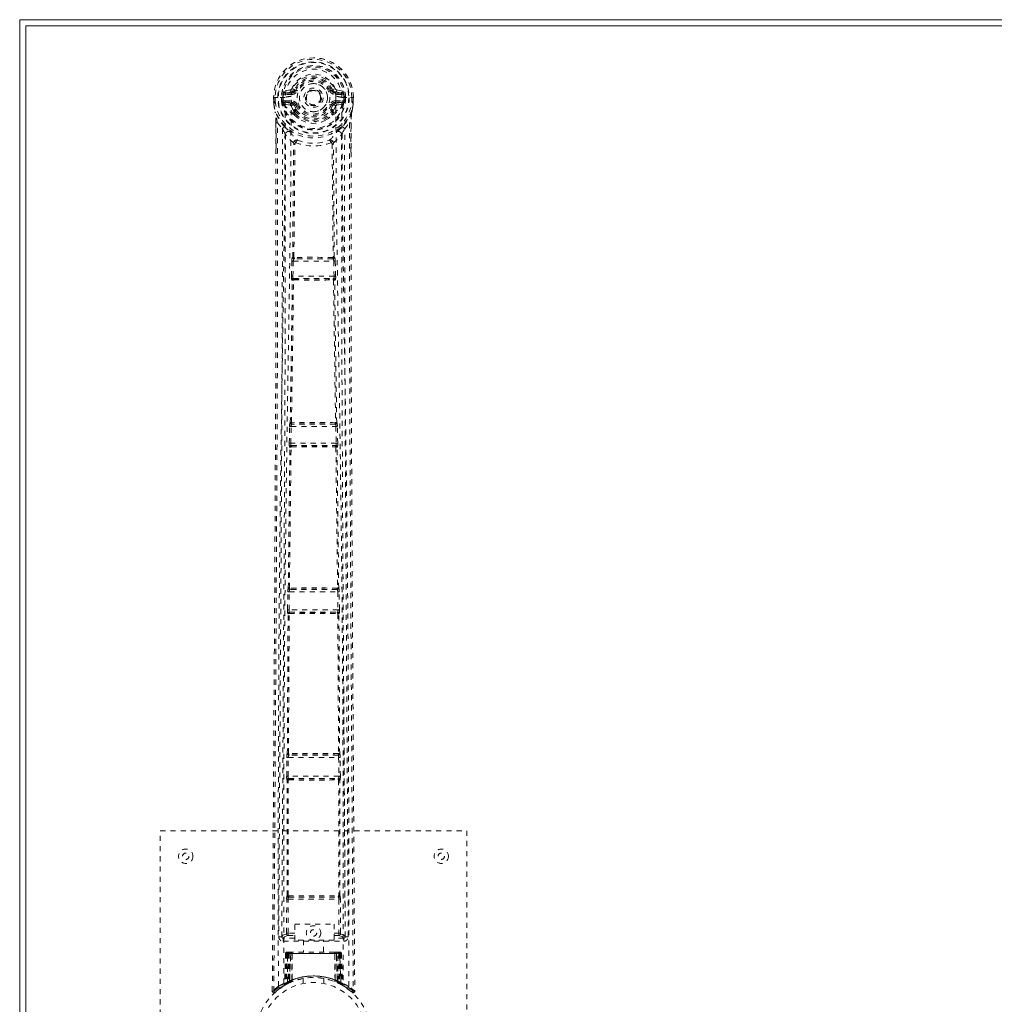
# Model space of a CAD drawing. Header units: inches. Extents: x 21.3 to 104.8, y 45.1 to 74.9.
# Tile 2 of 6: x 21.3 to 40.4, y 55.6 to 74.9. Entities that reach past the tile are written whole.
import ezdxf

# ---------------------------------------------------------------- set-up
doc = ezdxf.new("R2010")
doc.units = ezdxf.units.IN
doc.header["$MEASUREMENT"] = 0
doc.linetypes.add('SLD-Dashed', pattern=[0.075, 0.05, -0.025])
doc.linetypes.add('SLD-Solid', pattern=[0])

msp = doc.modelspace()

# ---------------------------------------------------------------- linework, layer by layer
at = {"color": 7, "linetype": 'SLD-Solid', "lineweight": 15}
for p, q in [((21.294, 45.146), (21.294, 74.896)), ((21.294, 74.896), (104.794, 74.896)), ((21.412, 74.778), (21.412, 45.265)), ((104.676, 74.778), (21.412, 74.778)), ((21.412, 45.265), (21.412, 74.778)), ((21.412, 74.778), (104.676, 74.778))]:
    msp.add_line(p, q, dxfattribs=at)
at = {"color": 7, "linetype": 'SLD-Dashed', "lineweight": 0}
for p, q in [((26.587, 73.521), (26.468, 73.498)), ((26.498, 73.461), (26.615, 73.482)), ((26.498, 73.461), (26.498, 73.431)), ((26.615, 73.461), (26.498, 73.461)), ((26.615, 73.431), (26.498, 73.431)), ((26.615, 73.482), (26.615, 73.461)), ((26.615, 73.431), (26.615, 73.461)), ((26.675, 73.525), (26.697, 73.516)), ((27.39, 73.516), (27.413, 73.525)), ((27.467, 73.548), (27.413, 73.525)), ((27.413, 73.525), (27.416, 73.519)), ((27.472, 73.482), (27.589, 73.461)), ((27.472, 73.482), (27.472, 73.461)), ((27.589, 73.461), (27.472, 73.461)), ((27.472, 73.431), (27.472, 73.461)), ((27.589, 73.431), (27.472, 73.431)), ((27.619, 73.498), (27.5, 73.521)), ((27.589, 73.431), (27.589, 73.461)), ((26.264, 73.375), (26.265, 73.297)), ((26.268, 73.375), (26.264, 73.375)), ((26.265, 73.375), (26.266, 73.296)), ((26.265, 73.297), (26.265, 73.297)), ((26.266, 73.25), (26.266, 73.246)), ((26.321, 73.375), (26.268, 73.375)), ((26.294, 73.375), (26.294, 73.298)), ((26.344, 73.375), (26.321, 73.375)), ((26.49, 73.375), (26.344, 73.375)), ((26.416, 73.302), (26.415, 73.375)), ((26.445, 73.303), (26.416, 73.301)), ((26.416, 73.301), (26.416, 73.302)), ((26.45, 73.375), (26.445, 73.375)), ((26.445, 73.375), (26.445, 73.303)), ((26.446, 73.302), (26.451, 73.283)), ((26.451, 73.298), (26.45, 73.375)), ((26.451, 73.283), (26.451, 73.298)), ((26.457, 73.26), (26.46, 73.257)), ((26.46, 73.257), (26.47, 73.246)), ((26.586, 73.225), (26.47, 73.246)), ((26.486, 73.309), (26.486, 73.279)), ((26.486, 73.309), (26.615, 73.309)), ((26.615, 73.255), (26.486, 73.279)), ((26.486, 73.279), (26.615, 73.279)), ((26.49, 73.375), (26.49, 73.375)), ((26.615, 73.309), (26.615, 73.279)), ((26.615, 73.255), (26.615, 73.279)), ((27.472, 73.309), (27.472, 73.279)), ((27.472, 73.309), (27.602, 73.309)), ((27.602, 73.279), (27.472, 73.255)), ((27.472, 73.255), (27.472, 73.279)), ((27.472, 73.279), (27.602, 73.279)), ((27.502, 73.225), (27.618, 73.246)), ((27.598, 73.375), (27.598, 73.375)), ((27.598, 73.375), (27.766, 73.375)), ((27.602, 73.279), (27.602, 73.309)), ((27.628, 73.257), (27.618, 73.246)), ((27.618, 73.246), (27.618, 73.246)), ((27.618, 73.246), (27.618, 73.246)), ((27.628, 73.257), (27.63, 73.26)), ((27.628, 73.257), (27.628, 73.257)), ((27.642, 73.302), (27.636, 73.283)), ((27.636, 73.283), (27.637, 73.298)), ((27.637, 73.375), (27.643, 73.375)), ((27.637, 73.298), (27.637, 73.375)), ((27.637, 73.375), (27.637, 73.375)), ((27.642, 73.302), (27.638, 73.276)), ((27.642, 73.303), (27.643, 73.375)), ((27.672, 73.301), (27.642, 73.303)), ((27.672, 73.375), (27.672, 73.302)), ((27.672, 73.302), (27.672, 73.301)), ((27.766, 73.375), (27.819, 73.375)), ((27.793, 73.298), (27.794, 73.375)), ((27.823, 73.375), (27.819, 73.375)), ((27.821, 73.296), (27.822, 73.375)), ((27.822, 73.25), (27.822, 73.246)), ((27.823, 73.375), (27.823, 73.297)), ((27.823, 73.297), (27.823, 73.297)), ((26.296, 73.073), (26.293, 73.091)), ((26.657, 73.072), (26.657, 73.11)), ((26.67, 73.214), (26.658, 73.233)), ((26.674, 73.028), (26.662, 73.047)), ((26.697, 73.225), (26.67, 73.214)), ((26.67, 73.214), (26.711, 73.127)), ((26.68, 73.113), (26.681, 73.074)), ((27.377, 73.127), (27.417, 73.214)), ((27.417, 73.214), (27.39, 73.225)), ((27.407, 73.074), (27.407, 73.113)), ((27.425, 73.047), (27.413, 73.028)), ((27.43, 73.11), (27.474, 73.203)), ((27.43, 73.072), (27.43, 73.11)), ((26.308, 72.269), (26.308, 72.877)), ((26.337, 72.876), (26.434, 72.761)), ((27.654, 72.761), (27.75, 72.876)), ((27.78, 72.877), (27.78, 72.303)), ((26.652, 72.483), (26.652, 72.483)), ((26.66, 70.248), (26.68, 72.468)), ((26.679, 72.469), (26.679, 72.468)), ((27.408, 72.468), (27.408, 72.469)), ((27.408, 72.468), (27.428, 70.248)), ((27.435, 72.483), (27.435, 72.483)), ((26.636, 70.246), (26.656, 72.465)), ((27.451, 70.246), (27.431, 72.465)), ((26.611, 69.875), (26.619, 70.17)), ((26.619, 70.17), (26.62, 70.197)), ((26.632, 70.244), (26.636, 70.246)), ((26.641, 69.874), (26.648, 70.169)), ((26.648, 70.169), (27.439, 70.169)), ((26.662, 70.214), (26.666, 70.215)), ((27.426, 70.214), (26.662, 70.214)), ((27.421, 70.215), (27.426, 70.214)), ((27.422, 70.243), (27.422, 70.243)), ((27.439, 70.169), (27.447, 69.874)), ((27.455, 70.244), (27.451, 70.246)), ((27.469, 70.17), (27.467, 70.197)), ((27.476, 69.875), (27.469, 70.17)), ((26.63, 69.796), (26.619, 69.8)), ((27.447, 69.874), (26.641, 69.874)), ((26.66, 69.825), (26.649, 69.829)), ((26.649, 69.829), (27.438, 69.829)), ((27.438, 69.829), (27.427, 69.825)), ((27.429, 69.803), (27.429, 69.803)), ((27.457, 69.796), (27.468, 69.8)), ((26.57, 66.608), (26.577, 66.936)), ((26.587, 67.011), (26.589, 67.012)), ((26.6, 66.608), (26.607, 66.935)), ((26.607, 66.935), (27.48, 66.935)), ((26.617, 66.98), (26.619, 66.981)), ((27.471, 66.98), (26.617, 66.98)), ((27.468, 66.981), (27.471, 66.98)), ((27.48, 66.935), (27.488, 66.608)), ((27.5, 67.011), (27.498, 67.012)), ((27.518, 66.608), (27.51, 66.936)), ((26.55, 63.774), (26.582, 66.53)), ((26.572, 63.775), (26.605, 66.532)), ((26.582, 66.53), (26.576, 66.534)), ((27.488, 66.608), (26.6, 66.608)), ((26.612, 66.56), (26.606, 66.563)), ((26.606, 66.563), (27.482, 66.563)), ((27.482, 66.563), (27.475, 66.56)), ((27.482, 66.532), (27.515, 63.775)), ((27.505, 66.53), (27.511, 66.534)), ((27.537, 63.774), (27.505, 66.53)), ((26.535, 63.346), (26.541, 63.698)), ((26.549, 63.773), (26.55, 63.774)), ((26.565, 63.345), (26.57, 63.698)), ((26.57, 63.698), (27.517, 63.698)), ((26.579, 63.743), (26.58, 63.743)), ((27.509, 63.743), (26.579, 63.743)), ((26.584, 63.744), (26.585, 63.744)), ((27.503, 63.744), (27.503, 63.744)), ((27.507, 63.743), (27.509, 63.743)), ((27.517, 63.698), (27.522, 63.345)), ((27.538, 63.773), (27.537, 63.774)), ((27.552, 63.346), (27.547, 63.698)), ((26.531, 60.533), (26.546, 63.268)), ((26.546, 63.268), (26.541, 63.271)), ((26.553, 60.534), (26.568, 63.27)), ((27.522, 63.345), (26.565, 63.345)), ((26.576, 63.298), (26.571, 63.3)), ((26.571, 63.3), (27.516, 63.3)), ((26.58, 63.298), (26.58, 63.298)), ((27.508, 63.298), (27.508, 63.298)), ((27.516, 63.3), (27.511, 63.298)), ((27.519, 63.27), (27.535, 60.534)), ((27.541, 63.268), (27.546, 63.271)), ((27.556, 60.533), (27.541, 63.268)), ((26.53, 60.532), (26.531, 60.533)), ((27.558, 60.532), (27.556, 60.533)), ((26.519, 60.086), (26.521, 60.457)), ((26.549, 60.086), (26.551, 60.457)), ((26.551, 60.457), (27.536, 60.457)), ((26.559, 60.502), (26.561, 60.502)), ((27.528, 60.502), (26.559, 60.502)), ((26.565, 60.503), (26.565, 60.503)), ((27.522, 60.503), (27.522, 60.503)), ((27.526, 60.502), (27.528, 60.502)), ((27.536, 60.457), (27.539, 60.086)), ((27.569, 60.086), (27.566, 60.457)), ((26.53, 60.01), (26.526, 60.011)), ((26.528, 57.753), (26.53, 60.01)), ((27.539, 60.086), (26.549, 60.086)), ((26.549, 57.754), (26.551, 60.011)), ((26.559, 60.039), (26.556, 60.041)), ((26.556, 60.041), (27.532, 60.041)), ((26.563, 60.039), (26.563, 60.039)), ((27.524, 60.039), (27.524, 60.039)), ((27.532, 60.041), (27.528, 60.039)), ((27.536, 60.011), (27.538, 57.754)), ((27.558, 60.01), (27.562, 60.011)), ((27.56, 57.753), (27.558, 60.01)), ((24.044, 59.021), (30.044, 59.021)), ((24.044, 51.021), (24.044, 59.021)), ((30.044, 59.021), (30.044, 51.021)), ((26.517, 57.018), (26.519, 57.678)), ((26.527, 57.753), (26.528, 57.753)), ((26.547, 57.018), (26.549, 57.678)), ((26.549, 57.678), (27.539, 57.678)), ((26.556, 57.723), (26.557, 57.723)), ((26.556, 57.723), (27.531, 57.723)), ((27.53, 57.723), (27.531, 57.723)), ((27.539, 57.678), (27.54, 57.018)), ((27.56, 57.753), (27.56, 57.753)), ((27.57, 57.018), (27.569, 57.678)), ((26.676, 57.193), (27.445, 57.193)), ((26.676, 56.879), (26.676, 57.193)), ((27.445, 57.193), (27.445, 56.879)), ((26.363, 56.946), (26.423, 56.946)), ((26.423, 56.95), (26.424, 56.948)), ((26.423, 56.946), (26.425, 56.935)), ((26.424, 56.945), (26.425, 56.935)), ((26.453, 56.916), (26.453, 56.856)), ((26.676, 56.916), (26.453, 56.916)), ((26.545, 56.973), (26.676, 56.973)), ((26.676, 57.018), (26.547, 57.018)), ((27.445, 56.879), (26.676, 56.879)), ((26.849, 56.879), (26.849, 56.646)), ((27.239, 56.646), (27.239, 56.879)), ((27.445, 57.018), (27.54, 57.018)), ((27.445, 56.973), (27.542, 56.973)), ((27.634, 56.916), (27.445, 56.916)), ((27.634, 56.856), (27.634, 56.916)), ((27.662, 56.935), (27.664, 56.946)), ((27.662, 56.935), (27.663, 56.945)), ((27.664, 56.948), (27.664, 56.95)), ((27.664, 56.946), (27.724, 56.946)), ((26.453, 56.856), (27.634, 56.856)), ((26.497, 56.617), (26.476, 56.011)), ((26.51, 56.617), (26.489, 56.02)), ((26.51, 56.617), (26.497, 56.617)), ((26.497, 56.617), (26.536, 56.617)), ((26.529, 56.617), (26.508, 56.03)), ((26.529, 56.621), (26.509, 56.027)), ((26.596, 56.617), (26.529, 56.617)), ((26.535, 56.06), (26.536, 56.617)), ((26.536, 56.617), (27.551, 56.617)), ((26.55, 56.646), (26.54, 56.646)), ((26.549, 56.617), (26.549, 56.067)), ((27.538, 56.617), (26.55, 56.617)), ((26.613, 56.646), (26.559, 56.646)), ((26.568, 56.617), (26.568, 56.075)), ((26.568, 56.617), (27.519, 56.617)), ((26.576, 56.066), (26.596, 56.617)), ((26.597, 56.617), (26.578, 56.066)), ((26.596, 56.617), (26.597, 56.617)), ((26.619, 56.093), (26.624, 56.617)), ((26.627, 56.617), (26.623, 56.096)), ((26.627, 56.617), (26.624, 56.617)), ((26.634, 56.646), (26.627, 56.646)), ((27.46, 56.617), (26.627, 56.617)), ((27.453, 56.646), (26.634, 56.646)), ((27.461, 56.646), (27.454, 56.646)), ((27.465, 56.096), (27.46, 56.617)), ((27.463, 56.617), (27.46, 56.617)), ((27.463, 56.617), (27.469, 56.093)), ((27.529, 56.646), (27.474, 56.646)), ((27.51, 56.066), (27.49, 56.617)), ((27.49, 56.617), (27.492, 56.617)), ((27.492, 56.617), (27.511, 56.066)), ((27.559, 56.617), (27.492, 56.617)), ((27.519, 56.646), (27.526, 56.646)), ((27.52, 56.075), (27.519, 56.617)), ((27.547, 56.646), (27.538, 56.646)), ((27.538, 56.617), (27.538, 56.067)), ((27.538, 56.617), (27.577, 56.617)), ((27.552, 56.617), (27.552, 56.06)), ((27.579, 56.027), (27.558, 56.621)), ((27.559, 56.617), (27.579, 56.03)), ((27.577, 56.617), (27.598, 56.02)), ((27.591, 56.617), (27.577, 56.617)), ((27.591, 56.617), (27.612, 56.011)), ((26.619, 56.093), (26.623, 56.096)), ((26.844, 56.129), (26.844, 56.032)), ((27.244, 56.032), (27.244, 56.129)), ((27.465, 56.096), (27.469, 56.093)), ((26.391, 55.94), (26.287, 55.857)), ((26.375, 55.93), (26.394, 55.945)), ((26.5, 56.008), (26.397, 55.945)), ((26.461, 55.987), (26.475, 55.995)), ((26.476, 56.011), (26.489, 56.02)), ((26.493, 56.005), (26.559, 56.04)), ((26.508, 56.03), (26.576, 56.066)), ((26.548, 56.034), (26.535, 56.06)), ((26.559, 56.04), (26.561, 56.04)), ((26.563, 56.041), (26.561, 56.041)), ((26.579, 56.049), (26.568, 56.075)), ((26.578, 56.066), (26.576, 56.066)), ((26.608, 56.06), (26.578, 56.046)), ((27.461, 56.069), (27.467, 56.067)), ((27.52, 56.075), (27.508, 56.049)), ((27.511, 56.066), (27.51, 56.066)), ((27.511, 56.066), (27.579, 56.03)), ((27.525, 56.041), (27.526, 56.041)), ((27.526, 56.04), (27.528, 56.04)), ((27.528, 56.04), (27.594, 56.005)), ((27.537, 56.035), (27.539, 56.034)), ((27.598, 56.02), (27.612, 56.011)), ((27.607, 55.999), (27.62, 55.991)), ((27.613, 55.995), (27.626, 55.987)), ((26.237, 55.88), (26.267, 55.879))]:
    msp.add_line(p, q, dxfattribs=at)
at = {"color": 7, "linetype": 'SLD-Dashed', "lineweight": 0, "flags": 128}
for points in [[(27.481, 73.392), (27.474, 73.472), (27.449, 73.549), (27.409, 73.619), (27.353, 73.681), (27.286, 73.73), (27.21, 73.767), (27.128, 73.789), (27.044, 73.796), (26.959, 73.789), (26.877, 73.767), (26.801, 73.73), (26.734, 73.681), (26.679, 73.619), (26.638, 73.549), (26.613, 73.472), (26.607, 73.392)], [(26.498, 73.431), (26.475, 73.436), (26.455, 73.449)], [(26.725, 73.504), (26.719, 73.507), (26.714, 73.509), (26.71, 73.511), (26.705, 73.512), (26.702, 73.514), (26.699, 73.515), (26.698, 73.516), (26.697, 73.516)], [(27.363, 73.504), (27.368, 73.507), (27.373, 73.509), (27.378, 73.511), (27.382, 73.512), (27.385, 73.514), (27.388, 73.515), (27.39, 73.516), (27.39, 73.516)], [(27.632, 73.449), (27.612, 73.436), (27.589, 73.431)], [(26.264, 73.375), (26.264, 73.375), (26.265, 73.375), (26.267, 73.375), (26.271, 73.375), (26.276, 73.375), (26.281, 73.375), (26.287, 73.375), (26.294, 73.375)], [(26.294, 73.298), (26.288, 73.297), (26.282, 73.297), (26.276, 73.297), (26.272, 73.297), (26.268, 73.297), (26.265, 73.297), (26.264, 73.297), (26.265, 73.297)], [(26.294, 73.297), (26.293, 73.293), (26.285, 73.281), (26.283, 73.277), (26.282, 73.272), (26.281, 73.267), (26.28, 73.266), (26.279, 73.264), (26.275, 73.263), (26.272, 73.262), (26.271, 73.261), (26.27, 73.26), (26.269, 73.255), (26.268, 73.247), (26.268, 73.245), (26.267, 73.245), (26.267, 73.245), (26.266, 73.246)], [(26.266, 73.25), (26.278, 73.162), (26.293, 73.091)], [(26.266, 73.246), (26.279, 73.154), (26.295, 73.08)], [(26.356, 55.974), (26.353, 58.416), (26.357, 60.858), (26.371, 63.298), (26.397, 65.737), (26.424, 67.65), (26.454, 69.562), (26.48, 71.47), (26.49, 73.375)], [(26.446, 73.302), (26.445, 73.303), (26.445, 73.303)], [(26.451, 73.298), (26.467, 73.307), (26.486, 73.309)], [(26.464, 56.029), (26.462, 58.467), (26.467, 60.903), (26.482, 63.338), (26.51, 65.77), (26.539, 67.68), (26.571, 69.587), (26.597, 71.491), (26.607, 73.392)], [(27.481, 73.392), (27.49, 71.457), (27.517, 69.517), (27.55, 67.576), (27.579, 65.631), (27.602, 63.685), (27.62, 61.135), (27.625, 58.583), (27.623, 56.029)], [(27.732, 55.974), (27.734, 58.416), (27.73, 60.858), (27.716, 63.298), (27.69, 65.737), (27.663, 67.65), (27.633, 69.562), (27.608, 71.47), (27.598, 73.375)], [(27.602, 73.309), (27.62, 73.307), (27.637, 73.298)], [(27.642, 73.303), (27.642, 73.303), (27.642, 73.302)], [(27.792, 73.08), (27.808, 73.154), (27.821, 73.246)], [(27.793, 73.298), (27.799, 73.297), (27.805, 73.297), (27.811, 73.297), (27.816, 73.297), (27.819, 73.297), (27.822, 73.297), (27.823, 73.297), (27.823, 73.297)], [(27.821, 73.246), (27.821, 73.244), (27.82, 73.244), (27.819, 73.245), (27.819, 73.246), (27.818, 73.255), (27.817, 73.259), (27.816, 73.26), (27.815, 73.261), (27.812, 73.262), (27.81, 73.263), (27.808, 73.264), (27.807, 73.266), (27.806, 73.272), (27.805, 73.277), (27.803, 73.281), (27.797, 73.289), (27.794, 73.293), (27.793, 73.297)], [(27.794, 73.375), (27.8, 73.375), (27.806, 73.375), (27.812, 73.375), (27.816, 73.375), (27.82, 73.375), (27.823, 73.375), (27.824, 73.375), (27.823, 73.375)], [(27.822, 73.25), (27.809, 73.162), (27.794, 73.091)], [(26.293, 73.091), (26.294, 73.085), (26.295, 73.08)], [(26.476, 72.802), (26.375, 72.925), (26.295, 73.08)], [(26.613, 73.203), (26.599, 73.22), (26.586, 73.225)], [(26.657, 73.11), (26.634, 73.152), (26.613, 73.203)], [(26.662, 73.047), (26.661, 73.048), (26.657, 73.072)], [(26.725, 73.236), (26.719, 73.234), (26.714, 73.232), (26.71, 73.23), (26.705, 73.228), (26.702, 73.227), (26.699, 73.226), (26.698, 73.225), (26.697, 73.225)], [(27.363, 73.236), (27.368, 73.234), (27.373, 73.232), (27.378, 73.23), (27.382, 73.228), (27.385, 73.227), (27.388, 73.226), (27.39, 73.225), (27.39, 73.225)], [(27.43, 73.072), (27.426, 73.048), (27.425, 73.047)], [(27.474, 73.203), (27.488, 73.22), (27.502, 73.225)], [(27.792, 73.08), (27.712, 72.925), (27.612, 72.802)], [(27.788, 73.047), (27.784, 72.993), (27.78, 72.877)], [(27.794, 73.091), (27.79, 73.071), (27.788, 73.047)], [(27.792, 73.08), (27.794, 73.085), (27.794, 73.091)], [(26.267, 55.879), (26.272, 56.815), (26.278, 57.787), (26.284, 58.795), (26.289, 59.564), (26.29, 59.666), (26.29, 59.769), (26.291, 59.871), (26.292, 59.975), (26.292, 60.078), (26.293, 60.202), (26.295, 60.569), (26.297, 60.904), (26.299, 61.208), (26.301, 61.479), (26.304, 61.987), (26.307, 62.431), (26.311, 63.089), (26.314, 63.688), (26.318, 64.23), (26.321, 64.838), (26.324, 65.458), (26.33, 66.656), (26.336, 67.932), (26.339, 69.164), (26.341, 70.405), (26.341, 71.655), (26.337, 72.876)], [(26.308, 72.877), (26.307, 72.877), (26.308, 72.877), (26.311, 72.877), (26.314, 72.877), (26.319, 72.876), (26.324, 72.876), (26.33, 72.876), (26.337, 72.876)], [(26.309, 72.877), (26.31, 72.599), (26.311, 72.359), (26.311, 72.269)], [(26.674, 73.028), (26.752, 72.962), (26.805, 72.933)], [(27.283, 72.933), (27.336, 72.962), (27.414, 73.028)], [(27.75, 72.876), (27.747, 71.541), (27.746, 70.187), (27.749, 68.808), (27.753, 67.483), (27.76, 66.116), (27.767, 64.751), (27.774, 63.45), (27.781, 62.296), (27.786, 61.491), (27.794, 60.165), (27.802, 59.023), (27.808, 57.933), (27.815, 56.885), (27.821, 55.879)], [(27.78, 72.877), (27.78, 72.877), (27.779, 72.877), (27.776, 72.877), (27.773, 72.877), (27.769, 72.876), (27.763, 72.876), (27.757, 72.876), (27.75, 72.876)], [(27.776, 72.303), (27.777, 72.546), (27.778, 72.877)], [(26.434, 72.761), (26.435, 72.003), (26.435, 71.209), (26.435, 70.379), (26.433, 69.512), (26.43, 68.661), (26.427, 67.944), (26.424, 67.258), (26.421, 66.523), (26.417, 65.736), (26.415, 65.495), (26.414, 65.25), (26.413, 65), (26.411, 64.782), (26.41, 64.605), (26.409, 64.42), (26.408, 64.226), (26.407, 64.023), (26.404, 63.614), (26.402, 63.173), (26.399, 62.701), (26.398, 62.609), (26.398, 62.585), (26.398, 62.569), (26.398, 62.546), (26.397, 62.516), (26.397, 62.481), (26.397, 62.439), (26.396, 62.293), (26.395, 62.099), (26.394, 61.899), (26.392, 61.664), (26.39, 61.396), (26.39, 61.281), (26.389, 61.162), (26.388, 61.037), (26.387, 60.907), (26.387, 60.824), (26.386, 60.744), (26.381, 59.909), (26.376, 59.104), (26.371, 58.342), (26.367, 57.623), (26.363, 56.946)], [(26.571, 72.714), (26.581, 72.705), (26.586, 72.699)], [(27.516, 72.714), (27.507, 72.705), (27.501, 72.699)], [(27.724, 56.946), (27.721, 57.557), (27.717, 58.204), (27.712, 58.886), (27.708, 59.604), (27.703, 60.346), (27.703, 60.445), (27.702, 60.546), (27.702, 60.647), (27.701, 60.748), (27.7, 60.85), (27.699, 60.978), (27.697, 61.364), (27.695, 61.706), (27.693, 62.007), (27.691, 62.265), (27.691, 62.407), (27.69, 62.532), (27.689, 62.64), (27.689, 62.731), (27.688, 62.805), (27.688, 62.861), (27.687, 62.992), (27.686, 63.167), (27.683, 63.689), (27.68, 64.17), (27.678, 64.4), (27.677, 64.62), (27.676, 64.829), (27.674, 65.089), (27.673, 65.351), (27.671, 65.607), (27.67, 65.856), (27.664, 66.975), (27.659, 68.165), (27.655, 69.305), (27.653, 70.46), (27.652, 71.623), (27.654, 72.761)], [(26.493, 72.65), (26.49, 68.724), (26.471, 64.798), (26.447, 60.872), (26.423, 56.946)], [(26.652, 72.483), (26.567, 72.562), (26.493, 72.65)], [(26.7, 72.489), (26.695, 72.498), (26.689, 72.506), (26.681, 72.51), (26.673, 72.511), (26.665, 72.509), (26.659, 72.502), (26.654, 72.494), (26.652, 72.483)], [(27.435, 72.483), (27.433, 72.494), (27.429, 72.502), (27.422, 72.509), (27.414, 72.511), (27.406, 72.51), (27.399, 72.506), (27.392, 72.498), (27.388, 72.489)], [(27.435, 72.483), (27.52, 72.562), (27.594, 72.65)], [(27.664, 56.946), (27.64, 60.872), (27.616, 64.798), (27.597, 68.724), (27.594, 72.65)], [(27.78, 72.303), (27.779, 68.628), (27.799, 64.379), (27.825, 60.129), (27.851, 55.88)], [(26.237, 55.88), (26.263, 60.129), (26.288, 64.379), (26.308, 68.628), (26.308, 72.269)], [(26.619, 70.17), (26.622, 70.169), (26.629, 70.169), (26.638, 70.169), (26.648, 70.169)], [(26.66, 70.248), (26.653, 70.244), (26.649, 70.24), (26.647, 70.234), (26.646, 70.228), (26.649, 70.223), (26.653, 70.219), (26.659, 70.216), (26.666, 70.215)], [(26.66, 70.248), (26.662, 70.245), (26.664, 70.243), (26.665, 70.243), (26.666, 70.243)], [(27.421, 70.215), (27.428, 70.216), (27.434, 70.219), (27.439, 70.223), (27.441, 70.228), (27.441, 70.234), (27.438, 70.24), (27.434, 70.244), (27.428, 70.248)], [(27.422, 70.243), (27.423, 70.243), (27.424, 70.243), (27.425, 70.245), (27.428, 70.248)], [(27.439, 70.169), (27.449, 70.169), (27.458, 70.169), (27.465, 70.169), (27.469, 70.17)], [(26.589, 67.012), (26.61, 68.405), (26.63, 69.796)], [(26.611, 69.875), (26.612, 69.875), (26.614, 69.875), (26.617, 69.875), (26.621, 69.875), (26.625, 69.875), (26.63, 69.874), (26.635, 69.874), (26.641, 69.874)], [(26.612, 67.013), (26.633, 68.407), (26.653, 69.799)], [(26.66, 69.825), (26.654, 69.825), (26.648, 69.822), (26.644, 69.819), (26.642, 69.815), (26.642, 69.81), (26.644, 69.806), (26.648, 69.802), (26.653, 69.799)], [(26.659, 69.803), (26.658, 69.803), (26.657, 69.802), (26.655, 69.801), (26.653, 69.799)], [(27.434, 69.799), (27.439, 69.802), (27.443, 69.806), (27.445, 69.81), (27.445, 69.815), (27.443, 69.819), (27.439, 69.822), (27.434, 69.825), (27.427, 69.825)], [(27.434, 69.799), (27.455, 68.407), (27.476, 67.013)], [(27.447, 69.874), (27.452, 69.874), (27.457, 69.874), (27.462, 69.875), (27.466, 69.875), (27.47, 69.875), (27.473, 69.875), (27.475, 69.875), (27.476, 69.875)], [(27.498, 67.012), (27.477, 68.405), (27.457, 69.796)], [(26.577, 66.936), (26.58, 66.936), (26.587, 66.936), (26.596, 66.935), (26.607, 66.935)], [(26.578, 66.955), (26.578, 66.95), (26.579, 66.936)], [(26.612, 67.014), (26.606, 67.01), (26.601, 67.005), (26.599, 67), (26.599, 66.994), (26.601, 66.989), (26.606, 66.985), (26.612, 66.982), (26.619, 66.981)], [(27.468, 66.981), (27.475, 66.982), (27.481, 66.985), (27.486, 66.989), (27.488, 66.994), (27.488, 67), (27.486, 67.005), (27.482, 67.01), (27.476, 67.014)], [(27.47, 67.008), (27.471, 67.009), (27.472, 67.009), (27.473, 67.01), (27.476, 67.014)], [(27.48, 66.935), (27.491, 66.935), (27.5, 66.936), (27.507, 66.936), (27.51, 66.936)], [(27.508, 66.936), (27.509, 66.95), (27.509, 66.955)], [(26.57, 66.608), (26.571, 66.608), (26.573, 66.608), (26.576, 66.608), (26.58, 66.608), (26.584, 66.608), (26.589, 66.608), (26.594, 66.608), (26.6, 66.608)], [(26.612, 66.56), (26.606, 66.559), (26.6, 66.557), (26.596, 66.553), (26.594, 66.549), (26.594, 66.544), (26.596, 66.539), (26.599, 66.535), (26.605, 66.532)], [(26.61, 66.537), (26.609, 66.536), (26.608, 66.536), (26.607, 66.535), (26.605, 66.532)], [(27.482, 66.532), (27.488, 66.535), (27.492, 66.539), (27.494, 66.544), (27.493, 66.549), (27.491, 66.553), (27.487, 66.557), (27.482, 66.559), (27.475, 66.56)], [(27.488, 66.608), (27.493, 66.608), (27.498, 66.608), (27.503, 66.608), (27.508, 66.608), (27.512, 66.608), (27.514, 66.608), (27.516, 66.608), (27.518, 66.608)], [(26.541, 63.717), (26.541, 63.712), (26.543, 63.698)], [(26.541, 63.698), (26.543, 63.698), (26.55, 63.698), (26.56, 63.698), (26.57, 63.698)], [(26.572, 63.775), (26.566, 63.772), (26.562, 63.767), (26.56, 63.762), (26.56, 63.756), (26.563, 63.751), (26.567, 63.747), (26.573, 63.744), (26.58, 63.743)], [(26.572, 63.775), (26.575, 63.772), (26.576, 63.771), (26.577, 63.77), (26.578, 63.77)], [(27.507, 63.743), (27.514, 63.744), (27.52, 63.747), (27.525, 63.751), (27.527, 63.756), (27.527, 63.762), (27.525, 63.767), (27.521, 63.772), (27.515, 63.775)], [(27.509, 63.77), (27.51, 63.77), (27.511, 63.771), (27.513, 63.772), (27.515, 63.775)], [(27.517, 63.698), (27.527, 63.698), (27.537, 63.698), (27.544, 63.698), (27.547, 63.698)], [(27.544, 63.698), (27.546, 63.712), (27.546, 63.717)], [(26.535, 63.346), (26.536, 63.346), (26.538, 63.346), (26.541, 63.345), (26.545, 63.345), (26.55, 63.345), (26.554, 63.345), (26.56, 63.345), (26.565, 63.345)], [(26.576, 63.298), (26.569, 63.297), (26.564, 63.295), (26.56, 63.291), (26.557, 63.287), (26.557, 63.282), (26.559, 63.277), (26.563, 63.273), (26.568, 63.27)], [(26.573, 63.274), (26.572, 63.274), (26.572, 63.274), (26.57, 63.273), (26.568, 63.27)], [(27.519, 63.27), (27.525, 63.273), (27.528, 63.277), (27.53, 63.282), (27.53, 63.287), (27.528, 63.291), (27.524, 63.295), (27.518, 63.297), (27.511, 63.298)], [(27.519, 63.27), (27.517, 63.273), (27.516, 63.274), (27.515, 63.274), (27.514, 63.274)], [(27.522, 63.345), (27.528, 63.345), (27.533, 63.345), (27.538, 63.345), (27.542, 63.345), (27.546, 63.345), (27.549, 63.346), (27.551, 63.346), (27.552, 63.346)], [(27.661, 57.516), (27.658, 57.959), (27.655, 58.53), (27.652, 59.061), (27.648, 59.554), (27.646, 60), (27.643, 60.408), (27.641, 60.778), (27.639, 61.11), (27.636, 61.565), (27.634, 61.862)], [(26.553, 60.534), (26.547, 60.53), (26.543, 60.526), (26.541, 60.52), (26.541, 60.515), (26.544, 60.51), (26.548, 60.506), (26.554, 60.503), (26.561, 60.502)], [(26.553, 60.534), (26.555, 60.53), (26.557, 60.529), (26.558, 60.529), (26.559, 60.529)], [(27.526, 60.502), (27.533, 60.503), (27.539, 60.506), (27.544, 60.51), (27.546, 60.515), (27.546, 60.52), (27.544, 60.526), (27.54, 60.53), (27.535, 60.534)], [(27.529, 60.529), (27.53, 60.529), (27.531, 60.529), (27.532, 60.53), (27.535, 60.534)], [(26.521, 60.457), (26.524, 60.457), (26.531, 60.457), (26.541, 60.457), (26.551, 60.457)], [(26.522, 60.473), (26.522, 60.469), (26.524, 60.457)], [(27.536, 60.457), (27.546, 60.457), (27.556, 60.457), (27.563, 60.457), (27.566, 60.457)], [(27.564, 60.457), (27.565, 60.469), (27.565, 60.473)], [(26.519, 60.086), (26.52, 60.086), (26.522, 60.086), (26.525, 60.086), (26.529, 60.086), (26.533, 60.086), (26.538, 60.086), (26.543, 60.086), (26.549, 60.086)], [(26.559, 60.039), (26.553, 60.038), (26.547, 60.036), (26.543, 60.033), (26.541, 60.028), (26.54, 60.023), (26.542, 60.018), (26.546, 60.014), (26.551, 60.011)], [(26.557, 60.015), (26.556, 60.015), (26.555, 60.015), (26.553, 60.014), (26.551, 60.011)], [(27.536, 60.011), (27.541, 60.014), (27.545, 60.018), (27.547, 60.023), (27.547, 60.028), (27.544, 60.033), (27.54, 60.036), (27.534, 60.038), (27.528, 60.039)], [(27.536, 60.011), (27.534, 60.014), (27.532, 60.015), (27.531, 60.015), (27.531, 60.015)], [(27.539, 60.086), (27.544, 60.086), (27.549, 60.086), (27.554, 60.086), (27.559, 60.086), (27.563, 60.086), (27.565, 60.086), (27.567, 60.086), (27.569, 60.086)], [(26.519, 57.678), (26.52, 57.678), (26.522, 57.678), (26.525, 57.678), (26.529, 57.678), (26.533, 57.678), (26.538, 57.678), (26.543, 57.678), (26.549, 57.678)], [(26.549, 57.754), (26.544, 57.75), (26.54, 57.745), (26.538, 57.74), (26.538, 57.735), (26.54, 57.73), (26.545, 57.726), (26.551, 57.724), (26.557, 57.723)], [(26.549, 57.754), (26.552, 57.75), (26.553, 57.749), (26.554, 57.749), (26.555, 57.749)], [(26.555, 57.749), (26.797, 57.749), (27.044, 57.749), (27.29, 57.749), (27.532, 57.749)], [(26.562, 57.723), (26.679, 57.723), (26.798, 57.723), (26.917, 57.723), (27.037, 57.723), (27.147, 57.723), (27.257, 57.723), (27.363, 57.723), (27.445, 57.723), (27.526, 57.723)], [(27.53, 57.723), (27.537, 57.724), (27.543, 57.726), (27.547, 57.73), (27.549, 57.735), (27.549, 57.74), (27.547, 57.746), (27.543, 57.75), (27.538, 57.754)], [(27.539, 57.678), (27.549, 57.678), (27.559, 57.678), (27.566, 57.678), (27.569, 57.678)], [(26.423, 56.946), (26.446, 56.974), (26.515, 57.003)], [(26.453, 56.916), (26.476, 56.944), (26.545, 56.973)], [(26.517, 57.018), (26.521, 57.018), (26.527, 57.018), (26.536, 57.018), (26.547, 57.018)], [(27.57, 57.018), (27.567, 57.018), (27.56, 57.018), (27.551, 57.018), (27.54, 57.018)], [(27.542, 56.973), (27.611, 56.944), (27.634, 56.916)], [(27.664, 56.946), (27.641, 56.974), (27.572, 57.003)], [(26.549, 56.617), (26.535, 56.617), (26.522, 56.617), (26.514, 56.617), (26.51, 56.617)], [(26.529, 56.617), (26.529, 56.617), (26.531, 56.617), (26.534, 56.617), (26.539, 56.617), (26.545, 56.617), (26.552, 56.617), (26.56, 56.617), (26.568, 56.617)], [(26.624, 56.617), (26.614, 56.617), (26.606, 56.617), (26.6, 56.617), (26.597, 56.617)], [(26.624, 56.617), (26.624, 56.623), (26.625, 56.629), (26.626, 56.634), (26.627, 56.638), (26.629, 56.642), (26.63, 56.644), (26.632, 56.646), (26.634, 56.646)], [(27.454, 56.646), (27.457, 56.644), (27.46, 56.638), (27.462, 56.628), (27.463, 56.617)], [(27.49, 56.617), (27.488, 56.617), (27.482, 56.617), (27.473, 56.617), (27.463, 56.617)], [(27.519, 56.617), (27.527, 56.617), (27.535, 56.617), (27.542, 56.617), (27.548, 56.617), (27.553, 56.617), (27.557, 56.617), (27.558, 56.617), (27.559, 56.617)], [(27.552, 56.617), (27.567, 56.617), (27.579, 56.617), (27.584, 56.617), (27.588, 56.617), (27.591, 56.617)], [(26.621, 56.067), (26.622, 56.068), (26.623, 56.069), (26.623, 56.072), (26.623, 56.075), (26.623, 56.079), (26.622, 56.084), (26.62, 56.088), (26.619, 56.093)], [(27.241, 56.129), (27.242, 56.129), (27.225, 56.132), (27.187, 56.137), (27.132, 56.143), (27.068, 56.146), (27.044, 56.146)], [(27.467, 56.067), (27.465, 56.068), (27.465, 56.069), (27.464, 56.072), (27.464, 56.075), (27.465, 56.079), (27.466, 56.084), (27.467, 56.088), (27.469, 56.093)], [(26.532, 56.026), (26.54, 56.031), (26.547, 56.036)], [(27.626, 55.987), (27.625, 55.988), (27.624, 55.988)], [(27.802, 55.86), (27.809, 55.856), (27.817, 55.853), (27.826, 55.853), (27.833, 55.854), (27.84, 55.858), (27.846, 55.863), (27.849, 55.87), (27.85, 55.877)], [(27.851, 55.88), (27.85, 55.88), (27.848, 55.88), (27.842, 55.879), (27.832, 55.879), (27.826, 55.88), (27.821, 55.879)]]:
    msp.add_lwpolyline(points, dxfattribs=at)
at = {"color": 7, "linetype": 'SLD-Dashed', "lineweight": 0}
for centre, radius in [((27.044, 73.37), 0.7), ((27.044, 73.37), 0.69), ((27.044, 73.37), 0.623), ((27.044, 73.37), 0.32), ((27.044, 73.37), 0.275), ((27.044, 73.37), 0.188), ((27.044, 73.37), 0.157), ((27.044, 73.37), 0.142), ((27.044, 73.37), 0.139), ((27.044, 73.37), 0.138), ((24.544, 58.521), 0.141), ((29.544, 58.521), 0.141), ((24.544, 58.521), 0.0625), ((29.544, 58.521), 0.0625), ((27.044, 57.021), 0.141), ((27.044, 57.021), 0.0625), ((27.044, 55.021), 1.125), ((27.044, 55.021), 1.03)]:
    msp.add_circle(centre, radius, dxfattribs=at)
for centre, radius, start, end in [((27.044, 73.37), 0.78, 0.3208, 179.6784), ((27.044, 73.37), 0.78, 0, 179.6863), ((27.044, 73.37), 0.75, 0.321, 179.679), ((27.044, 73.37), 0.629, 0.4096, 179.586), ((27.044, 73.37), 0.599, 0.4095, 179.5861), ((27.044, 73.375), 0.554, 0.0503, 179.957), ((27.044, 73.37), 0.459, 22.774, 157.226), ((27.044, 73.37), 0.4, 22.774, 157.226), ((27.044, 73.37), 0.376, 22.774, 157.226), ((27.044, 73.37), 0.346, 22.7741, 157.2259), ((27.044, 73.37), 0.275, 89.9999, 270.0001), ((27.044, 73.37), 0.275, 269.9999, 90.0001), ((27.044, 73.37), 0.593, 172.3909, 179.5868), ((26.659, 73.422), 0.206, 158.3411, 172.3432), ((26.497, 73.491), 0.0299, 167.8925, 271.9515), ((26.616, 73.512), 0.0301, 162.3862, 268.5407), ((26.578, 73.566), 0.0456, 281.3963, 337.4291), ((26.609, 73.553), 0.0714, 274.7376, 337.1483), ((26.615, 73.55), 0.089, 270, 337.226), ((26.615, 73.55), 0.119, 269.9994, 337.2262), ((24.645, 68.767), 5.173, 66.8971, 67.5543), ((27.472, 73.55), 0.119, 202.7738, 270.0006), ((27.472, 73.55), 0.089, 202.774, 270), ((27.478, 73.553), 0.0716, 208.9515, 265.1671), ((27.509, 73.566), 0.0457, 202.6641, 258.5105), ((27.472, 73.512), 0.0301, 271.4545, 17.6215), ((27.59, 73.491), 0.0299, 268.0443, 12.1116), ((27.428, 73.422), 0.206, 7.6671, 21.6538), ((27.044, 73.37), 0.593, 0.4056, 7.6091), ((26.699, 73.285), 0.435, 178.3341, 185.6187), ((27.092, 73.292), 0.827, 179.6608, 182.9086), ((27.044, 73.37), 0.788, 189.1184, 350.8816), ((27.044, 73.37), 0.753, 185.5815, 354.4204), ((27.044, 73.37), 0.632, 186.2979, 353.7021), ((27.044, 73.37), 0.602, 186.4998, 349.3934), ((26.526, 73.29), 0.0746, 185.4389, 203.3681), ((26.485, 73.249), 0.0305, 89.0059, 157.7997), ((26.907, 73.461), 0.491, 204.6711, 241.7223), ((26.846, 73.463), 0.435, 209.8485, 244.1924), ((26.604, 73.004), 0.389, 89.6796, 107.1671), ((26.615, 73.225), 0.0299, 91.0998, 179.1173), ((26.615, 73.19), 0.119, 22.7738, 90.0006), ((26.615, 73.19), 0.089, 22.774, 90), ((26.614, 73.201), 0.0542, 36.2012, 89.4027), ((27.472, 73.19), 0.119, 89.9994, 157.2262), ((27.472, 73.19), 0.089, 90, 157.226), ((27.187, 73.455), 0.483, 297.9633, 335.8047), ((27.478, 73.19), 0.0647, 94.7235, 158.881), ((27.241, 73.463), 0.434, 295.7999, 330.1519), ((27.472, 73.225), 0.03, 0.8876, 88.8954), ((27.487, 73.034), 0.358, 72.1163, 91.0937), ((27.602, 73.249), 0.0305, 22.1977, 90.9967), ((27.53, 73.298), 0.107, 339.3771, 351.8047), ((32.165, 73.095), 4.348, 177.3273, 177.993), ((27.023, 73.291), 0.799, 357.0346, 0.3956), ((22.599, 72.212), 3.797, 10.0838, 13.2237), ((23.453, 72.791), 2.857, 1.7291, 5.6789), ((24.982, 72.9), 1.326, 359.0077, 7.5018), ((26.644, 73.197), 0.031, 31.7508, 170.0618), ((26.688, 73.107), 0.0305, 40.9393, 174.043), ((26.678, 73.039), 0.0744, 88.1568, 106.2952), ((26.678, 73), 0.0746, 88.1622, 106.2358), ((26.717, 73.017), 0.0441, 127.0542, 165.3829), ((26.714, 73.081), 0.0463, 93.6903, 135.7308), ((27.044, 73.381), 0.451, 216.3981, 323.6019), ((26.712, 73.075), 0.0316, 180.7114, 225.4114), ((27.044, 73.402), 0.498, 224.7108, 315.2892), ((27.044, 73.37), 0.376, 202.774, 337.226), ((27.044, 73.366), 0.41, 215.7171, 324.3045), ((27.044, 73.37), 0.346, 202.7741, 337.2259), ((27.4, 73.107), 0.0305, 5.9519, 139.0168), ((27.374, 73.08), 0.0466, 44.3458, 86.1465), ((27.375, 73.075), 0.0316, 314.6002, 359.2771), ((27.371, 73.017), 0.0441, 14.6004, 52.9651), ((27.409, 73.038), 0.0744, 73.7158, 91.8364), ((27.409, 73), 0.0746, 73.7692, 91.8385), ((27.444, 73.197), 0.031, 10.0003, 148.1908), ((31.488, 72.212), 3.796, 166.7761, 169.9164), ((30.875, 72.779), 3.098, 175.0393, 178.2128), ((27.044, 73.337), 0.47, 239.4275, 300.6383), ((27.127, 72.083), 0.97, 132.1792, 135.6415), ((32.58, 75.967), 6.932, 207.5428, 208.5892), ((28.014, 74.374), 2.199, 225.6354, 229.0181), ((26.554, 72.647), 0.0608, 58.0534, 177.8217), ((27.311, 73.206), 0.885, 215.0109, 229.1446), ((26.777, 73.207), 0.885, 310.8577, 324.9883), ((27.533, 72.647), 0.0608, 2.1715, 121.9477), ((26.075, 74.373), 2.197, 310.9803, 314.3662), ((21.384, 76.033), 7.072, 331.4202, 332.446), ((26.958, 72.081), 0.973, 44.3639, 47.8187), ((26.713, 72.479), 0.0608, 71.8541, 176.6895), ((26.629, 72.468), 0.0278, 354.2795, 31.8876), ((26.677, 72.394), 0.0746, 87.7881, 105.7721), ((26.704, 72.464), 0.0249, 99.8089, 168.1885), ((27.044, 73.388), 0.963, 249.0618, 290.9478), ((26.785, 72.467), 0.0884, 127.1367, 165.7105), ((27.044, 73.319), 0.841, 248.2525, 291.7506), ((27.374, 72.479), 0.0608, 3.3109, 108.1467), ((27.302, 72.467), 0.0883, 14.2789, 52.8738), ((27.383, 72.463), 0.026, 13.3941, 78.5604), ((27.411, 72.394), 0.0746, 74.2309, 92.2045), ((27.461, 72.468), 0.0299, 149.4854, 184.3593), ((26.703, 70.202), 0.0829, 149.082, 183.0392), ((26.662, 70.244), 0.0301, 178.5643, 269.1314), ((26.655, 70.171), 0.0768, 86.8809, 104.3956), ((26.666, 70.245), 0.0301, 178.5606, 269.0911), ((26.707, 70.176), 0.0589, 140.1669, 187.0119), ((26.708, 70.237), 0.0426, 171.3829, 209.8935), ((27.044, 36.297), 33.948, 89.3629, 90.6386), ((26.671, 70.182), 0.0332, 89.4433, 98.2148), ((27.044, 36.438), 33.779, 89.3678, 90.6322), ((27.379, 70.237), 0.0426, 330.0955, 8.6188), ((27.417, 70.186), 0.0295, 81.231, 91.1215), ((27.421, 70.245), 0.0301, 270.9071, 1.4457), ((27.425, 70.244), 0.0301, 270.8762, 1.4236), ((27.38, 70.176), 0.0589, 352.9953, 39.8314), ((27.432, 70.171), 0.0768, 75.6043, 93.1181), ((27.384, 70.202), 0.0828, 356.9509, 30.9235), ((26.759, 69.854), 0.149, 171.8562, 201.0465), ((26.649, 69.799), 0.0301, 90.7676, 178.1989), ((26.66, 69.795), 0.0301, 90.8023, 178.1022), ((26.649, 69.72), 0.0786, 86.9182, 103.9901), ((26.697, 69.862), 0.0582, 167.5431, 213.7677), ((26.691, 69.807), 0.0331, 146.3885, 187.024), ((27.044, 105.279), 35.479, 269.3768, 270.6206), ((26.664, 69.853), 0.0274, 261.8742, 270.2441), ((27.044, 103.224), 33.401, 269.3485, 270.6515), ((27.424, 69.85), 0.0253, 269.4095, 278.4768), ((27.396, 69.807), 0.0331, 352.9595, 33.6273), ((27.427, 69.795), 0.0301, 1.8913, 89.1996), ((27.428, 69.797), 0.00598, 16.9499, 83.916), ((27.438, 69.72), 0.0785, 76.0035, 93.0871), ((27.39, 69.862), 0.0582, 326.2287, 12.4662), ((27.438, 69.799), 0.0301, 1.7788, 89.2502), ((27.329, 69.854), 0.149, 338.9444, 8.1529), ((26.768, 66.949), 0.192, 161.159, 183.9077), ((26.617, 67.01), 0.0301, 178.8857, 269.4522), ((26.607, 66.929), 0.0847, 86.8335, 102.2636), ((26.619, 67.011), 0.0301, 178.8929, 269.4228), ((26.681, 66.943), 0.0743, 149.661, 185.724), ((26.618, 67.015), 0.0068, 194.405, 264.5222), ((26.655, 67.002), 0.038, 170.8286, 213.5534), ((27.044, 33.117), 33.894, 89.2799, 90.7201), ((26.623, 66.956), 0.0253, 88.8384, 99.4373), ((27.044, 33.287), 33.697, 89.2857, 90.7143), ((27.432, 67.002), 0.038, 326.4399, 9.1781), ((27.464, 66.954), 0.0279, 81.0507, 90.6819), ((27.468, 67.011), 0.0301, 270.5727, 1.1116), ((27.47, 67.01), 0.0301, 270.5524, 1.1142), ((27.407, 66.943), 0.0743, 354.2794, 30.3299), ((27.48, 66.929), 0.0847, 77.7346, 93.1682), ((27.319, 66.949), 0.192, 356.095, 18.8419), ((26.767, 66.587), 0.198, 173.7161, 195.5576), ((26.606, 66.533), 0.0301, 90.5087, 178.4871), ((26.612, 66.53), 0.0301, 90.5262, 178.4543), ((26.6, 66.444), 0.0881, 87.034, 101.7878), ((26.673, 66.595), 0.0749, 170.0591, 205.3104), ((26.641, 66.541), 0.0313, 143.214, 187.681), ((27.044, 101.639), 35.105, 269.2922, 270.7078), ((26.616, 66.584), 0.0244, 261.2, 270.3323), ((27.044, 99.939), 33.382, 269.2659, 270.7341), ((27.471, 66.584), 0.0242, 269.6536, 278.8243), ((27.446, 66.541), 0.0313, 352.3205, 36.7736), ((27.475, 66.53), 0.0301, 1.5438, 89.4712), ((27.477, 66.531), 0.00596, 15.8376, 84.2766), ((27.414, 66.595), 0.0749, 334.6908, 9.9456), ((27.481, 66.533), 0.0301, 1.4914, 89.5083), ((27.487, 66.444), 0.0881, 78.2094, 92.9688), ((27.321, 66.587), 0.198, 344.4358, 6.2906), ((26.754, 63.712), 0.214, 163.546, 183.8236), ((26.579, 63.773), 0.0301, 179.3696, 269.5243), ((26.568, 63.671), 0.104, 87.5785, 99.7957), ((26.58, 63.774), 0.0301, 179.3654, 269.5159), ((26.652, 63.706), 0.0821, 153.4131, 185.7158), ((27.044, 29.789), 33.984, 89.2154, 90.7846), ((26.613, 63.764), 0.0351, 170.3105, 215.9945), ((26.584, 63.719), 0.0246, 89.2954, 99.4787), ((27.044, 30.118), 33.629, 89.218, 90.782), ((27.474, 63.764), 0.0351, 324.0174, 9.6762), ((27.503, 63.719), 0.0246, 80.5301, 90.6919), ((27.507, 63.774), 0.0301, 270.4796, 0.6391), ((27.508, 63.773), 0.0301, 270.4802, 0.6304), ((27.435, 63.706), 0.0823, 354.3095, 26.5616), ((27.519, 63.671), 0.104, 80.2033, 92.4225), ((27.333, 63.712), 0.214, 356.1764, 16.4576), ((26.751, 63.325), 0.216, 174.5584, 194.5492), ((26.571, 63.27), 0.0301, 90.4456, 178.9593), ((26.576, 63.268), 0.0301, 90.4733, 178.9399), ((26.564, 63.159), 0.111, 87.8486, 99.2531), ((26.646, 63.333), 0.0814, 171.387, 203.7062), ((26.604, 63.279), 0.0306, 141.6664, 188.4241), ((27.043, 98.245), 34.974, 269.2298, 270.7709), ((26.579, 63.319), 0.021, 260.3625, 270.6688), ((27.044, 96.691), 33.397, 269.2041, 270.7958), ((27.508, 63.318), 0.0209, 269.3051, 279.6591), ((27.484, 63.279), 0.0306, 351.5734, 38.3466), ((27.511, 63.268), 0.0301, 1.0553, 89.5316), ((27.442, 63.333), 0.0814, 336.2936, 8.6191), ((27.516, 63.27), 0.0301, 1.0399, 89.5508), ((27.523, 63.159), 0.111, 80.7456, 92.1519), ((27.336, 63.325), 0.216, 345.4495, 5.4428), ((26.726, 60.473), 0.205, 163.2858, 184.4508), ((26.56, 60.532), 0.0301, 179.8041, 269.5026), ((26.549, 60.387), 0.147, 88.521, 97.0057), ((26.561, 60.533), 0.0301, 179.8038, 269.4937), ((26.592, 60.523), 0.0335, 170.2952, 217.5544), ((27.044, 26.422), 34.111, 89.1852, 90.8148), ((27.496, 60.523), 0.0335, 322.4441, 9.716), ((27.526, 60.533), 0.0301, 270.5081, 0.1898), ((27.528, 60.532), 0.0301, 270.5039, 0.1894), ((27.538, 60.387), 0.147, 82.9956, 91.4774), ((27.361, 60.473), 0.205, 355.552, 16.7078), ((26.629, 60.466), 0.0787, 153.0093, 186.7278), ((26.565, 60.479), 0.0237, 89.3461, 99.5991), ((27.044, 26.934), 33.572, 89.1835, 90.8164), ((27.523, 60.479), 0.0237, 80.4023, 90.6476), ((27.458, 60.466), 0.0788, 353.2944, 26.9685), ((26.722, 60.067), 0.204, 174.6927, 195.9214), ((26.556, 60.011), 0.0301, 90.4982, 179.3665), ((26.56, 60.009), 0.0301, 90.5144, 179.3691), ((26.548, 59.847), 0.163, 88.7895, 96.4113), ((26.625, 60.075), 0.0775, 171.7268, 205.8347), ((26.587, 60.02), 0.0306, 140.9626, 188.7868), ((27.044, 94.794), 34.782, 269.198, 270.8021), ((26.563, 60.06), 0.0213, 260.2969, 270.6213), ((27.044, 93.457), 33.422, 269.1768, 270.8232), ((27.524, 60.06), 0.0212, 269.3607, 279.7211), ((27.5, 60.02), 0.0306, 351.1864, 39.0641), ((27.528, 60.009), 0.0301, 0.6294, 89.4871), ((27.462, 60.075), 0.0775, 334.1582, 8.2745), ((27.532, 60.011), 0.0301, 0.6278, 89.5076), ((27.539, 59.847), 0.164, 83.6029, 91.2042), ((27.365, 60.067), 0.204, 344.0721, 5.3138), ((26.705, 57.695), 0.187, 162.0203, 185.178), ((26.557, 57.753), 0.0301, 180.0643, 268.6206), ((26.546, 57.517), 0.237, 89.2346, 94.4783), ((26.558, 57.753), 0.0301, 180.0888, 268.5972), ((26.619, 57.688), 0.0713, 151.3346, 188.5857), ((26.587, 57.743), 0.0324, 169.895, 217.9103), ((26.561, 57.7), 0.0233, 87.7936, 98.9358), ((27.5, 57.743), 0.0324, 322.0769, 10.108), ((27.527, 57.701), 0.0226, 80.9058, 92.3647), ((27.529, 57.753), 0.0301, 271.3907, 359.9232), ((27.53, 57.753), 0.0301, 271.3781, 359.9369), ((27.468, 57.688), 0.0715, 351.4698, 28.6049), ((27.531, 57.755), 0.00679, 275.4172, 343.7695), ((27.541, 57.51), 0.243, 85.5928, 90.6943), ((27.382, 57.695), 0.187, 354.8242, 17.981), ((26.453, 56.946), 0.09, 179.645, 269.9872), ((26.452, 56.943), 0.0277, 197.5533, 273.1404), ((26.48, 57.014), 0.0372, 341.9544, 5.3258), ((26.546, 57.003), 0.03, 179.9736, 269.5867), ((26.239, 57.007), 0.308, 353.6954, 2.0613), ((27.803, 57.005), 0.263, 177.2206, 187.0288), ((27.542, 57.003), 0.03, 270.4255, 0.0142), ((27.616, 57.015), 0.0456, 176.8508, 195.8867), ((27.634, 56.946), 0.09, 270.0123, 0.3555), ((27.636, 56.943), 0.0277, 266.8491, 342.3075), ((26.527, 56.616), 0.03, 90.004, 178.0066), ((26.579, 56.549), 0.104, 113.9495, 139.2765), ((26.54, 56.616), 0.03, 90.028, 178.032), ((26.554, 56.44), 0.205, 91.0516, 97.9554), ((26.559, 56.616), 0.03, 90.0637, 178.0681), ((26.574, 56.597), 0.0498, 96.4535, 155.6261), ((28.333, 56.626), 1.797, 179.4273, 180.2816), ((27.406, 56.626), 0.857, 178.6651, 180.6012), ((27.007, 56.625), 0.439, 177.1496, 180.928), ((26.625, 56.617), 0.0299, 90.1866, 178.2064), ((26.627, 56.617), 0.0299, 90.1884, 178.2045), ((26.662, 56.624), 0.0354, 140.7544, 190.7411), ((27.425, 56.624), 0.0354, 349.2815, 39.223), ((27.461, 56.617), 0.0299, 1.7955, 89.8116), ((27.462, 56.617), 0.0299, 1.798, 89.8135), ((27.079, 56.625), 0.44, 359.0819, 2.8498), ((27.526, 56.613), 0.0334, 7.6559, 88.9775), ((27.529, 56.616), 0.03, 1.9248, 89.9434), ((27.534, 56.434), 0.21, 82.3297, 88.9903), ((26.876, 56.62), 0.662, 359.7633, 2.2705), ((27.547, 56.616), 0.03, 1.9636, 89.972), ((27.509, 56.549), 0.104, 40.7202, 66.0538), ((27.561, 56.616), 0.03, 1.9915, 89.9979), ((27.044, 55.022), 1.157, 47.8168, 132.1805), ((27.044, 54.989), 1.19, 60.8728, 119.1272), ((27.044, 55.021), 1.128, 60.4639, 119.5361), ((27.044, 55.023), 1.155, 63.8884, 116.1119), ((27.044, 55.023), 1.155, 64.6406, 115.3589), ((27.044, 55.023), 1.155, 65.6609, 114.3391), ((27.003, 55.465), 0.736, 121.4402, 125.2575), ((27.044, 55.058), 1.12, 67.9114, 112.0886), ((26.593, 56.078), 0.0345, 344.8534, 31.0639), ((27.494, 56.078), 0.0345, 148.9553, 195.1372), ((27.081, 55.459), 0.744, 54.7615, 58.5422), ((27.031, 54.997), 1.187, 124.6486, 131.9697), ((27.033, 55.036), 1.109, 124.6081, 131.8844), ((27.028, 54.79), 1.361, 114.4683, 119.6105), ((26.386, 55.974), 0.03, 180.3151, 304.084), ((27.043, 55.022), 1.127, 119.5342, 124.6648), ((26.993, 55.108), 1.027, 116.585, 121.2124), ((26.446, 56.012), 0.03, 301.1114, 358.0181), ((26.449, 56.011), 0.0272, 300.0268, 2.6137), ((26.505, 56.042), 0.043, 197.0414, 245.7821), ((26.459, 56.021), 0.0299, 300.3197, 358.1047), ((26.79, 55.46), 0.621, 119.4424, 120.4719), ((27.031, 55.391), 0.832, 126.5133, 131.8066), ((27.02, 55.409), 0.809, 125.5836, 130.9546), ((27.046, 55.017), 1.133, 114.3255, 119.2273), ((26.48, 56.03), 0.0281, 298.4068, 1.184), ((26.478, 56.031), 0.0299, 299.2698, 358.1953), ((27.049, 55.376), 0.848, 124.5324, 129.556), ((26.616, 56.087), 0.0702, 197.3114, 221.0786), ((26.547, 56.066), 0.0297, 295.5287, 358.5362), ((27.043, 55.022), 1.127, 112.0323, 115.3563), ((26.548, 56.067), 0.0297, 295.4662, 358.5179), ((27.042, 55.017), 1.132, 60.7718, 65.6754), ((27.539, 56.067), 0.0297, 181.4729, 244.543), ((27.541, 56.066), 0.0297, 181.4786, 244.4626), ((27.045, 55.384), 0.838, 50.4145, 55.4993), ((27.46, 56.093), 0.0833, 321.4203, 341.3985), ((27.499, 56.075), 0.0549, 313.6007, 344.1723), ((27.067, 55.408), 0.809, 49.046, 54.4122), ((27.06, 55.395), 0.827, 48.1746, 53.5047), ((27.603, 56.028), 0.0236, 171.9887, 235.2439), ((27.609, 56.031), 0.0299, 181.7977, 240.7294), ((27.176, 55.248), 0.865, 59.6509, 61.1607), ((27.628, 56.021), 0.0299, 181.91, 239.6736), ((27.582, 56.042), 0.043, 294.1901, 342.9901), ((27.043, 55.021), 1.129, 55.3396, 60.4614), ((27.638, 56.012), 0.0278, 174.9387, 239.3791), ((27.642, 56.012), 0.03, 181.986, 238.8926), ((27.059, 54.789), 1.362, 60.3918, 65.5293), ((27.702, 55.974), 0.03, 235.9245, 359.6764), ((27.052, 55.033), 1.113, 47.9405, 55.3761), ((27.057, 54.997), 1.187, 48.0293, 55.3525), ((26.267, 55.879), 0.03, 179.6541, 312.1681), ((26.38, 55.962), 0.14, 216.0518, 228.3263), ((27.821, 55.879), 0.03, 227.833, 0.3427), ((28.918, 54.864), 1.495, 137.233, 138.3822)]:
    msp.add_arc(centre, radius, start, end, dxfattribs=at)

doc.saveas('drawing.dxf')
